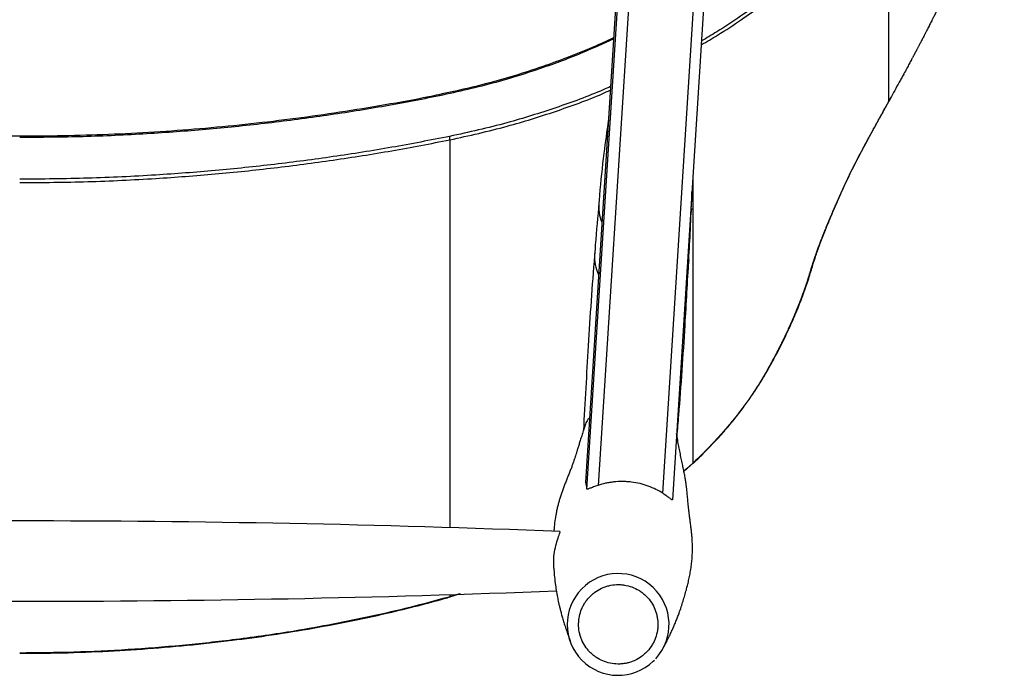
# Paper-space layout '_Bottom' of a CAD drawing. Header units: millimetres. Extents: x -275 to 275, y -308 to 307.
# Tile 3 of 5: x 0 to 263, y -308 to -132. Entities that reach past the tile are written whole.
import ezdxf

# ---------------------------------------------------------------- set-up
doc = ezdxf.new("R2010")
doc.units = ezdxf.units.MM

psp = doc.layouts.new('_Bottom')

# ---------------------------------------------------------------- linework, layer by layer
at = {"color": 7, "linetype": 'Continuous', "lineweight": 25}
for p, q in [((185.47, 228.93), (154.61, -256.7)), ((171.9, -258.83), (202.83, 227.77)), ((205.58, 228.55), (174.49, -260.56)), ((162.15, -83.92), (151.23, -255.84)), ((151.63, -257.71), (162.68, -83.87)), ((232.23, -94.25), (232.23, -154.16)), ((232.23, -154.16), (231.21, -156.03)), ((115, -164.3), (115, -268)), ((180, -173.82), (180, -250.73)), ((178.28, -252.3), (177.57, -252.91)), ((177.59, -253), (178.48, -252.22)), ((180, -250.73), (178.28, -252.3)), ((178.48, -252.22), (180.2, -250.63)), ((115, -286.5), (114.42, -286.66)), ((114.48, -286.73), (114.49, -286.73)), ((114.49, -286.72), (115.07, -286.56)), ((117.55, -285.68), (115, -286.5)), ((115, -285.93), (115, -286.5)), ((115.04, -286.49), (117.86, -285.67)), ((115.06, -286.56), (115.07, -286.56)), ((169.39, -303.75), (169.67, -303.46))]:
    psp.add_line(p, q, dxfattribs=at)
at = {"color": 7, "linetype": 'Continuous', "lineweight": 25, "flags": 128}
for points in [[(112.06, -152.26), (112.06, -152.26), (112.07, -152.26)], [(231.21, -156.03), (231.26, -156), (231.28, -155.96)], [(179.57, -182.7), (179.57, -182.7), (179.31, -184.64)], [(178.91, -196.36), (178.71, -197.92), (178.39, -199.18)]]:
    psp.add_lwpolyline(points, dxfattribs=at)
at = {"color": 7, "linetype": 'Continuous', "lineweight": 25}
for centre, radius, start, end in [((111.87, -152.55), 0.354, 14.407, 55.2887), ((232.18, -154.04), 0.13, 294.4928, 341.339), ((111.55, -164.04), 3.46, 355.7302, 10.8444), ((165.88, -182.03), 11.09, 175.1034, 202.6954), ((165.02, -195.56), 11.34, 175.7447, 205.1018), ((178.25, -251.95), 0.356, 274.1728, 310.5891), ((179.96, -250.35), 0.386, 276.5264, 311.3056), ((0, -3969.19), 3702.97, 87.76446, 92.23556), ((159.99, -293.9), 13.61, 317.5956, 313.6612), ((0, 3415.26), 3702.97, 267.7795, 272.22078), ((114.53, -286.62), 0.118, 201.6912, 245.7231), ((115.13, -286.44), 0.138, 204.83, 239.8939)]:
    psp.add_arc(centre, radius, start, end, dxfattribs=at)
for points, knots in [([(263.23, -87.53), (263.19, -87.65), (263.11, -87.88), (262.96, -88.3), (262.82, -88.69), (262.68, -89.09), (262.54, -89.49), (262.4, -89.88), (262.26, -90.28), (262.12, -90.67), (261.98, -91.07), (261.83, -91.46), (261.69, -91.86), (261.54, -92.25), (261.4, -92.64), (261.29, -92.94), (261.14, -93.33), (261, -93.73), (260.85, -94.12), (260.74, -94.41), (260.63, -94.71), (260.52, -95), (260.41, -95.3), (260.3, -95.59), (260.2, -95.84), (260.13, -96.03), (260.07, -96.18), (260.02, -96.3), (259.99, -96.39), (259.98, -96.43), (259.97, -96.46), (259.94, -96.52), (259.84, -96.78), (259.71, -97.12), (259.56, -97.51), (259.41, -97.9), (259.26, -98.3), (259.06, -98.78), (258.91, -99.18), (258.76, -99.57), (258.6, -99.96), (258.45, -100.35), (258.29, -100.74), (258.13, -101.13), (257.98, -101.52), (257.78, -102), (257.62, -102.39), (257.46, -102.78), (257.35, -103.07), (257.23, -103.36), (257.11, -103.65), (256.99, -103.94), (256.89, -104.19), (256.78, -104.43), (256.68, -104.67), (256.52, -105.06), (256.36, -105.45), (256.16, -105.93), (255.95, -106.41), (255.71, -106.99), (255.46, -107.57), (255.25, -108.05), (255.05, -108.54), (254.9, -108.87), (254.79, -109.14), (254.75, -109.22), (254.73, -109.27), (254.67, -109.4), (254.58, -109.62), (254.47, -109.86), (254.37, -110.1), (254.28, -110.29), (254.18, -110.53), (254.09, -110.72), (253.99, -110.96), (253.88, -111.2), (253.78, -111.44), (253.67, -111.68), (253.56, -111.92), (253.44, -112.21), (253.31, -112.5), (253.18, -112.79), (253.05, -113.08), (252.92, -113.36), (252.75, -113.75), (252.58, -114.13), (252.41, -114.51), (252.28, -114.8), (252.15, -115.09), (252.01, -115.38), (251.88, -115.66), (251.71, -116.05), (251.53, -116.43), (251.36, -116.81), (251.23, -117.1), (251.1, -117.39), (250.96, -117.67), (250.83, -117.96), (250.65, -118.34), (250.48, -118.72), (250.3, -119.11), (250.17, -119.39), (250.03, -119.68), (249.9, -119.96), (249.77, -120.25), (249.63, -120.54), (249.5, -120.82), (249.36, -121.11), (249.23, -121.39), (249.09, -121.68), (248.96, -121.96), (248.82, -122.25), (248.69, -122.53), (248.55, -122.82), (248.42, -123.11), (248.28, -123.39), (248.14, -123.67), (248.01, -123.96), (247.87, -124.24), (247.69, -124.62), (247.5, -125), (247.32, -125.38), (247.18, -125.67), (247, -126.04), (246.81, -126.42), (246.63, -126.8), (246.49, -127.09), (246.31, -127.46), (246.12, -127.84), (245.93, -128.22), (245.75, -128.6), (245.56, -128.97), (245.38, -129.35), (245.24, -129.63), (245.09, -129.91), (244.95, -130.2), (244.84, -130.43), (244.74, -130.62), (244.67, -130.76), (244.6, -130.9), (244.53, -131.04), (244.46, -131.18), (244.37, -131.37), (244.2, -131.7), (244.01, -132.08), (243.78, -132.54), (243.54, -133.01), (243.3, -133.48), (243.06, -133.95), (242.87, -134.32), (242.63, -134.79), (242.44, -135.16), (242.2, -135.63), (242.01, -136), (241.77, -136.47), (241.58, -136.84), (241.34, -137.31), (241.1, -137.77), (240.86, -138.23), (240.69, -138.56), (240.56, -138.79), (240.44, -139.02), (240.3, -139.3), (240.15, -139.58), (240.01, -139.86), (239.86, -140.13), (239.74, -140.37), (239.64, -140.55), (239.57, -140.69), (239.47, -140.87), (239.37, -141.06), (239.27, -141.24), (239.2, -141.38), (239.1, -141.57), (238.98, -141.8), (238.83, -142.07), (238.69, -142.35), (238.54, -142.63), (238.34, -142.99), (238.1, -143.45), (237.8, -144), (237.51, -144.55), (237.26, -145.01), (237.1, -145.31), (237.03, -145.44), (236.99, -145.52), (236.86, -145.76), (236.68, -146.08), (236.48, -146.44), (236.19, -146.99), (235.74, -147.81), (234.55, -149.99), (233.48, -151.89), (232.54, -153.59), (232.37, -153.9), (232.25, -154.12), (232.23, -154.16)], [0, 0, 0, 0, 0.005395, 0.009666, 0.018207, 0.022478, 0.026749, 0.035291, 0.039562, 0.043833, 0.052375, 0.056646, 0.060917, 0.069459, 0.07373, 0.078001, 0.082272, 0.090814, 0.095085, 0.099356, 0.103627, 0.107898, 0.112169, 0.11644, 0.120711, 0.122846, 0.124982, 0.127117, 0.128185, 0.128719, 0.128853, 0.129386, 0.131522, 0.140064, 0.144335, 0.148606, 0.157148, 0.161419, 0.169961, 0.174232, 0.178503, 0.187045, 0.191316, 0.195587, 0.204129, 0.2084, 0.216942, 0.221213, 0.225484, 0.229755, 0.234026, 0.238297, 0.242568, 0.244704, 0.248975, 0.253246, 0.261788, 0.266059, 0.274601, 0.283143, 0.291685, 0.300227, 0.304498, 0.31304, 0.315176, 0.316243, 0.31651, 0.317578, 0.321849, 0.32612, 0.328255, 0.332526, 0.334662, 0.338933, 0.341068, 0.345339, 0.34961, 0.351746, 0.356016, 0.360287, 0.364558, 0.368829, 0.3731, 0.377371, 0.381642, 0.390183, 0.394454, 0.398725, 0.402995, 0.407266, 0.411537, 0.415807, 0.424349, 0.428619, 0.43289, 0.437161, 0.441431, 0.445702, 0.449972, 0.458513, 0.462783, 0.467054, 0.471324, 0.475595, 0.479865, 0.484135, 0.488406, 0.492676, 0.496946, 0.501216, 0.505487, 0.509757, 0.514027, 0.518297, 0.522567, 0.526838, 0.531108, 0.535378, 0.539648, 0.543918, 0.552458, 0.556728, 0.560998, 0.565268, 0.573808, 0.578078, 0.582347, 0.586617, 0.595157, 0.599427, 0.603696, 0.612236, 0.616506, 0.620775, 0.625045, 0.629315, 0.633584, 0.635719, 0.637854, 0.639988, 0.642123, 0.644258, 0.646393, 0.650662, 0.659201, 0.663471, 0.672009, 0.680548, 0.684817, 0.693356, 0.697625, 0.706164, 0.710433, 0.718971, 0.72324, 0.731778, 0.736047, 0.744585, 0.753123, 0.757392, 0.759526, 0.763795, 0.768064, 0.772333, 0.776601, 0.78087, 0.785139, 0.787273, 0.789407, 0.791542, 0.79581, 0.797945, 0.800079, 0.802213, 0.806482, 0.81075, 0.815019, 0.819287, 0.823556, 0.832093, 0.840629, 0.849166, 0.857703, 0.861971, 0.863038, 0.863572, 0.865706, 0.874242, 0.87851, 0.882778, 0.89985, 0.916922, 0.985208, 0.989475, 0.998007, 1, 1, 1, 1]), ([(182.22, -138.89), (183.68, -138.03), (187.36, -135.88), (194.73, -131), (204.11, -124.01), (214.37, -114.9), (223.89, -105.02), (229.45, -97.84), (232.23, -94.25)], [0, 0, 0, 0, 0.073572, 0.184742, 0.385726, 0.586712, 0.793356, 1, 1, 1, 1]), ([(231.86, -93.45), (229.17, -96.94), (223.79, -103.91), (214.43, -113.71), (204.14, -122.92), (194.6, -130.05), (187.24, -134.95), (183.66, -137.04), (182.29, -137.85)], [0, 0, 0, 0, 0.201904, 0.403813, 0.611422, 0.81903, 0.930447, 1, 1, 1, 1]), ([(158.78, -137.03), (157.76, -137.5), (154.44, -139.07), (148.67, -141.45), (141.46, -144.18), (134.12, -146.63), (126.67, -148.8), (119.32, -150.68), (114.42, -151.72), (112.06, -152.22)], [0, 0, 0, 0, 0.069232, 0.226404, 0.383165, 0.540289, 0.697902, 0.854768, 1, 1, 1, 1]), ([(112.21, -152.46), (117.29, -151.33), (126.47, -149.29), (139.33, -145.23), (149.83, -141.36), (156.16, -138.45), (158.77, -137.25)], [0, 0, 0, 0, 0.315342, 0.569099, 0.822858, 1, 1, 1, 1]), ([(157.95, -150.04), (157.31, -150.33), (152.58, -152.48), (143.35, -155.78), (129.7, -160.12), (120.08, -162.25), (114.95, -163.39)], [0, 0, 0, 0, 0.0471825, 0.3499359, 0.6526887, 1, 1, 1, 1]), ([(0, -163.34), (-2.74, -163.33), (-9.27, -163.31), (-19.7, -163.05), (-31.38, -162.55), (-43.34, -161.79), (-55.45, -160.74), (-67.57, -159.42), (-79.62, -157.85), (-91.55, -156.03), (-102.36, -154.19), (-109.15, -152.82), (-112.05, -152.24)], [0, 0, 0, 0, 0.072715, 0.173175, 0.276645, 0.382827, 0.491108, 0.599394, 0.706987, 0.814765, 0.920898, 1, 1, 1, 1]), ([(112.05, -152.24), (111.15, -152.43), (106.39, -153.44), (97.57, -155.01), (85.73, -156.96), (73.75, -158.65), (61.77, -160.08), (49.67, -161.27), (37.5, -162.19), (25.3, -162.85), (13.2, -163.22), (4.78, -163.38), (0.42, -163.35), (0, -163.35)], [0, 0, 0, 0, 0.024747, 0.130176, 0.239351, 0.34484, 0.452577, 0.560224, 0.667813, 0.776849, 0.884199, 0.988984, 1, 1, 1, 1]), ([(0, -163.61), (5.67, -163.56), (17.02, -163.47), (33.62, -162.7), (49.78, -161.52), (65.52, -159.92), (81.19, -157.88), (96.79, -155.44), (107.08, -153.45), (112.21, -152.46)], [0, 0, 0, 0, 0.150123, 0.300443, 0.440116, 0.579788, 0.720098, 0.860408, 1, 1, 1, 1]), ([(115, -164.3), (120.15, -163.16), (129.7, -161.04), (143.24, -156.75), (152.42, -153.49), (157.18, -151.34), (157.89, -151.01)], [0, 0, 0, 0, 0.3490958, 0.6481174, 0.9471385, 1, 1, 1, 1]), ([(231.28, -155.96), (231.36, -155.81), (231.7, -155.2), (232.05, -154.57), (232.31, -154.09)], [0, 0, 0, 0, 0.240007, 1, 1, 1, 1]), ([(230.28, -157.73), (230.26, -157.76), (230.17, -157.92), (230.05, -158.14), (229.88, -158.45), (229.71, -158.76), (229.51, -159.13), (229.3, -159.5), (229.1, -159.87), (228.9, -160.24), (228.7, -160.6), (228.5, -160.97), (228.3, -161.33), (228.13, -161.63), (227.96, -161.93), (227.8, -162.23), (227.6, -162.59), (227.44, -162.89), (227.28, -163.19), (227.12, -163.48), (226.96, -163.77), (226.79, -164.09), (226.68, -164.29), (226.61, -164.43)], [0, 0, 0, 0, 0.013563, 0.067812, 0.094935, 0.149178, 0.203418, 0.257655, 0.311889, 0.366119, 0.420345, 0.474568, 0.528787, 0.583001, 0.610107, 0.664315, 0.718518, 0.772716, 0.799813, 0.854004, 0.908191, 0.935282, 1, 1, 1, 1]), ([(226.72, -164.29), (226.93, -163.92), (227.63, -162.62), (228.83, -160.42), (229.86, -158.54), (230.35, -157.65)], [0, 0, 0, 0, 0.176644, 0.608014, 1, 1, 1, 1]), ([(231.21, -156.03), (230.9, -156.6), (230.59, -157.17), (230.28, -157.73), (230.28, -157.73)], [0, 0, 0, 0, 0.99997, 1, 1, 1, 1]), ([(230.35, -157.65), (230.48, -157.42), (230.79, -156.86), (231.11, -156.29), (231.29, -155.96)], [0, 0, 0, 0, 0.42307, 1, 1, 1, 1]), ([(157.37, -159.12), (156.97, -162.03), (156.05, -168.65), (155.24, -175.99), (154.9, -180.41), (154.85, -181.09)], [0, 0, 0, 0, 0.39937, 0.907998, 1, 1, 1, 1]), ([(114.95, -163.39), (109.79, -164.39), (99.48, -166.39), (83.86, -168.86), (68.14, -170.93), (52.31, -172.57), (35.67, -173.84), (18.22, -174.68), (6.08, -174.79), (0, -174.85)], [0, 0, 0, 0, 0.136933, 0.273911, 0.41089, 0.548469, 0.686048, 0.842911, 1, 1, 1, 1]), ([(0, -175.75), (6.07, -175.7), (18.22, -175.59), (35.65, -174.74), (52.27, -173.48), (68.08, -171.85), (83.83, -169.77), (99.5, -167.3), (109.84, -165.3), (115, -164.3)], [0, 0, 0, 0, 0.156869, 0.313962, 0.450944, 0.587927, 0.725509, 0.86309, 1, 1, 1, 1]), ([(226.61, -164.43), (226.59, -164.46), (226.55, -164.53), (226.5, -164.63), (226.44, -164.73), (226.39, -164.83), (226.33, -164.94), (226.28, -165.04), (226.21, -165.17), (226.12, -165.34), (226.01, -165.54), (225.9, -165.74), (225.79, -165.94), (225.65, -166.21), (225.51, -166.48), (225.36, -166.74), (225.27, -166.91), (225.2, -167.04), (225.16, -167.12), (225.12, -167.2), (225.08, -167.27), (225.05, -167.33), (225.01, -167.4), (224.98, -167.47), (224.93, -167.55), (224.9, -167.61), (224.86, -167.68), (224.83, -167.74), (224.8, -167.81), (224.75, -167.89), (224.72, -167.95), (224.68, -168.02), (224.65, -168.08), (224.61, -168.17), (224.55, -168.26), (224.5, -168.36), (224.45, -168.46), (224.41, -168.54), (224.37, -168.62), (224.33, -168.7), (224.28, -168.79), (224.23, -168.89), (224.17, -168.98), (224.13, -169.06), (224.09, -169.14), (224.05, -169.22), (224, -169.32), (223.95, -169.41), (223.9, -169.51), (223.84, -169.64), (223.75, -169.79), (223.66, -169.98), (223.56, -170.17), (223.46, -170.36), (223.37, -170.54), (223.27, -170.73), (223.18, -170.91), (223.1, -171.07), (223.02, -171.22), (222.94, -171.37), (222.85, -171.56), (222.77, -171.71), (222.72, -171.81), (222.69, -171.87), (222.67, -171.91), (222.65, -171.94), (222.63, -171.99), (222.61, -172.03), (222.59, -172.08), (222.56, -172.12), (222.54, -172.17), (222.52, -172.21), (222.47, -172.31), (222.41, -172.44), (222.32, -172.62), (222.23, -172.8), (222.16, -172.94), (222.08, -173.09), (222.01, -173.24), (221.93, -173.41), (221.84, -173.59), (221.76, -173.76), (221.67, -173.94), (221.6, -174.08), (221.53, -174.22), (221.47, -174.37), (221.38, -174.54), (221.3, -174.71), (221.24, -174.85), (221.19, -174.95), (221.15, -175.02), (221.12, -175.09), (221.09, -175.15), (221.06, -175.22), (221.03, -175.28), (220.98, -175.39), (220.93, -175.5), (220.86, -175.64), (220.81, -175.75), (220.75, -175.89), (220.69, -176), (220.63, -176.14), (220.57, -176.28), (220.49, -176.44), (220.42, -176.61), (220.34, -176.77), (220.27, -176.93), (220.2, -177.07), (220.14, -177.2), (220.08, -177.34), (220.01, -177.5), (219.93, -177.66), (219.86, -177.83), (219.8, -177.96), (219.76, -178.05), (219.71, -178.15), (219.59, -178.43), (219.28, -179.12), (218.9, -179.97), (218.57, -180.7), (218.42, -181.04), (218.36, -181.18), (218.34, -181.22), (218.33, -181.25), (218.32, -181.27), (218.29, -181.34), (218.17, -181.61), (217.87, -182.28), (217.52, -183.09), (217.17, -183.9), (216.91, -184.5), (216.7, -185), (216.56, -185.34), (216.47, -185.54), (216.41, -185.69), (216.29, -185.98), (216.1, -186.42), (215.86, -187), (215.54, -187.78), (215.27, -188.44), (215.06, -188.96), (214.99, -189.15), (214.93, -189.29), (214.82, -189.57), (214.69, -189.9), (214.51, -190.36), (214.33, -190.83), (214.12, -191.37), (213.91, -191.92), (213.74, -192.37), (213.57, -192.82), (213.41, -193.26), (213.22, -193.79), (213.03, -194.32), (212.84, -194.84), (212.66, -195.36), (212.48, -195.87), (212.34, -196.3), (212.23, -196.64), (212.16, -196.84), (212.12, -196.97), (212.09, -197.04), (212.06, -197.15), (211.97, -197.42), (211.84, -197.83), (211.69, -198.32), (211.57, -198.73), (211.47, -199.05), (211.37, -199.37), (211.27, -199.69), (211.18, -200.02), (211.08, -200.34), (210.99, -200.62), (210.9, -200.91), (210.86, -201.04), (210.83, -201.13), (210.82, -201.17), (210.79, -201.28), (210.73, -201.46), (210.63, -201.79), (210.49, -202.2), (210.36, -202.61), (210.22, -203.03), (210.11, -203.36), (209.97, -203.78), (209.85, -204.11), (209.73, -204.45), (209.66, -204.66), (209.58, -204.88), (209.51, -205.09), (209.41, -205.34), (209.34, -205.56), (209.26, -205.77), (209.18, -205.99), (209.08, -206.25), (208.99, -206.5), (208.91, -206.72), (208.83, -206.94), (208.74, -207.15), (208.64, -207.42), (208.54, -207.68), (208.44, -207.94), (208.3, -208.29), (208.13, -208.73), (207.92, -209.26), (207.7, -209.79), (207.52, -210.24), (207.33, -210.69), (207.15, -211.13), (206.95, -211.59), (206.8, -211.95), (206.68, -212.22), (206.56, -212.49), (206.4, -212.86), (206.2, -213.31), (205.87, -214.05), (205.54, -214.79), (205.19, -215.53), (204.93, -216.09), (204.67, -216.65), (204.4, -217.21), (204.17, -217.68), (203.94, -218.15), (203.7, -218.63), (203.42, -219.2), (203.18, -219.67), (202.98, -220.06), (202.79, -220.44), (202.54, -220.92), (202.24, -221.5), (201.93, -222.08), (201.62, -222.66), (201.3, -223.24), (201.04, -223.73), (200.87, -224.03), (200.81, -224.14), (200.8, -224.17), (200.76, -224.23), (200.62, -224.49), (200.38, -224.93), (200.05, -225.52), (199.71, -226.1), (199.38, -226.69), (199.03, -227.29), (198.68, -227.88), (198.38, -228.38), (198.08, -228.88), (197.65, -229.59), (197.14, -230.4), (196.49, -231.41), (196.08, -232.02), (195.81, -232.43)], [0, 0, 0, 0, 0.001079, 0.002154, 0.003229, 0.004304, 0.005379, 0.006455, 0.00753, 0.00968, 0.01183, 0.01398, 0.01613, 0.01828, 0.022579, 0.024729, 0.026878, 0.027953, 0.029028, 0.029565, 0.03064, 0.031177, 0.031715, 0.032789, 0.033327, 0.034401, 0.034938, 0.035476, 0.03655, 0.037087, 0.038162, 0.038699, 0.039236, 0.040311, 0.041385, 0.04246, 0.043534, 0.044609, 0.045146, 0.04622, 0.047294, 0.048369, 0.049443, 0.050517, 0.051054, 0.052128, 0.053203, 0.054277, 0.055351, 0.056425, 0.058573, 0.060721, 0.062869, 0.065017, 0.067165, 0.069312, 0.07146, 0.073607, 0.074681, 0.076829, 0.078976, 0.081123, 0.082197, 0.082733, 0.083002, 0.083539, 0.084075, 0.084612, 0.085149, 0.085686, 0.086222, 0.086759, 0.087296, 0.089443, 0.09159, 0.093736, 0.095883, 0.096956, 0.099103, 0.101249, 0.103395, 0.105541, 0.107687, 0.109834, 0.110907, 0.113052, 0.115198, 0.117344, 0.11949, 0.120563, 0.121099, 0.122172, 0.123245, 0.123513, 0.124586, 0.125658, 0.127804, 0.128877, 0.131022, 0.132095, 0.13424, 0.135313, 0.137458, 0.139603, 0.141748, 0.143893, 0.146038, 0.148183, 0.149256, 0.151401, 0.153546, 0.15569, 0.157835, 0.15998, 0.161053, 0.161589, 0.163734, 0.172313, 0.18947, 0.198048, 0.202337, 0.203409, 0.203945, 0.204213, 0.204347, 0.204883, 0.207027, 0.215605, 0.232758, 0.241334, 0.24991, 0.258486, 0.262773, 0.264917, 0.267061, 0.269205, 0.27778, 0.286354, 0.294928, 0.312076, 0.316363, 0.318506, 0.32065, 0.322793, 0.331366, 0.335652, 0.344225, 0.352797, 0.361369, 0.369941, 0.374227, 0.382798, 0.391369, 0.39994, 0.408511, 0.417081, 0.425652, 0.434222, 0.438506, 0.442791, 0.444934, 0.445201, 0.446273, 0.450557, 0.459127, 0.467696, 0.476265, 0.480549, 0.484833, 0.493402, 0.497687, 0.501971, 0.51054, 0.512682, 0.516967, 0.517502, 0.51777, 0.518841, 0.523126, 0.52741, 0.535979, 0.544549, 0.548834, 0.557403, 0.561688, 0.570258, 0.574543, 0.578828, 0.580971, 0.585256, 0.589541, 0.593826, 0.595969, 0.600254, 0.60454, 0.608825, 0.61311, 0.615253, 0.619539, 0.623824, 0.62811, 0.632395, 0.636681, 0.645252, 0.653824, 0.662396, 0.670968, 0.675254, 0.683826, 0.692399, 0.696685, 0.700972, 0.705258, 0.709545, 0.718118, 0.726691, 0.743839, 0.752413, 0.760987, 0.769562, 0.778137, 0.786712, 0.790999, 0.799575, 0.80815, 0.816726, 0.821014, 0.825302, 0.833879, 0.842455, 0.851032, 0.859609, 0.868187, 0.876764, 0.881053, 0.881589, 0.881723, 0.882259, 0.884404, 0.892982, 0.90156, 0.910139, 0.918718, 0.927297, 0.935877, 0.944457, 0.948747, 0.957328, 0.974493, 0.983076, 1, 1, 1, 1]), ([(196.09, -232.17), (196.73, -231.2), (198.1, -229.12), (199.94, -225.99), (201.92, -222.4), (203.98, -218.42), (205.99, -214.18), (207.82, -209.96), (209.43, -205.85), (210.82, -201.88), (211.84, -198.4), (212.86, -195.19), (214.04, -191.91), (215.4, -188.37), (216.98, -184.56), (218.71, -180.56), (220.3, -177.01), (221.71, -173.98), (222.93, -171.5), (224.3, -168.83), (225.58, -166.43), (226.42, -164.85), (226.73, -164.29)], [0, 0, 0, 0, 0.0400232, 0.0862882, 0.1349477, 0.197393, 0.2627682, 0.3284633, 0.3946436, 0.4621838, 0.527972, 0.5792984, 0.6329906, 0.6891349, 0.745575, 0.8026694, 0.8589375, 0.8899237, 0.9202712, 0.9500234, 0.9823138, 1, 1, 1, 1]), ([(226.61, -164.43), (226.66, -164.39), (226.71, -164.35), (226.72, -164.29), (226.72, -164.29)], [0, 0, 0, 0, 0.931824, 1, 1, 1, 1]), ([(226.61, -164.43), (226.66, -164.39), (226.71, -164.35), (226.72, -164.3), (226.72, -164.3)], [0, 0, 0, 0, 0.995993, 1, 1, 1, 1]), ([(179.54, -182.7), (179.6, -181.7), (179.69, -180.19), (179.71, -178.69), (179.72, -178.18)], [0, 0, 0, 0, 0.66251, 1, 1, 1, 1]), ([(154.87, -181.09), (154.52, -184.84), (154.1, -189.38), (153.78, -193.92), (153.73, -194.72)], [0, 0, 0, 0, 0.825916, 1, 1, 1, 1]), ([(178.87, -196.36), (179.03, -193.66), (179.3, -189.11), (179.47, -184.56), (179.54, -182.7)], [0, 0, 0, 0, 0.592087, 1, 1, 1, 1]), ([(153.72, -194.72), (153.7, -194.92), (153.02, -203.14), (151.97, -218.92), (151.12, -234.5), (150.71, -242.05)], [0, 0, 0, 0, 0.012829, 0.521815, 1, 1, 1, 1]), ([(175.74, -243.61), (175.89, -241.73), (176.73, -231.83), (177.8, -216.07), (178.56, -202.2), (178.88, -196.36)], [0, 0, 0, 0, 0.119725, 0.629441, 1, 1, 1, 1]), ([(195.81, -232.43), (195.8, -232.44), (195.79, -232.46), (195.76, -232.5), (195.73, -232.54), (195.69, -232.6), (195.64, -232.68), (195.58, -232.77), (195.52, -232.86), (195.47, -232.93), (195.42, -233), (195.36, -233.08), (195.3, -233.17), (195.24, -233.26), (195.18, -233.35), (195.13, -233.42), (195.08, -233.5), (195.02, -233.57), (194.96, -233.66), (194.9, -233.75), (194.85, -233.83), (194.77, -233.93), (194.68, -234.07), (194.55, -234.25), (194.42, -234.43), (194.29, -234.61), (194.16, -234.79), (194.03, -234.97), (193.89, -235.15), (193.76, -235.34), (193.63, -235.52), (193.49, -235.7), (193.36, -235.88), (193.22, -236.07), (193.08, -236.25), (192.94, -236.43), (192.81, -236.62), (192.69, -236.77), (192.61, -236.87), (192.58, -236.91), (192.56, -236.94), (192.52, -236.99), (192.44, -237.09), (192.32, -237.25), (192.18, -237.43), (192.04, -237.62), (191.89, -237.8), (191.75, -237.98), (191.6, -238.17), (191.46, -238.35), (191.34, -238.51), (191.21, -238.66), (191.09, -238.82), (190.94, -239), (190.79, -239.19), (190.64, -239.37), (190.49, -239.56), (190.34, -239.74), (190.21, -239.9), (190.13, -240), (190.06, -240.08), (190.01, -240.14), (189.96, -240.2), (189.92, -240.25), (189.88, -240.3), (189.84, -240.34), (189.79, -240.41), (189.74, -240.47), (189.69, -240.53), (189.65, -240.58), (189.61, -240.62), (189.56, -240.68), (189.51, -240.75), (189.46, -240.81), (189.42, -240.85), (189.38, -240.9), (189.34, -240.95), (189.29, -241.01), (189.23, -241.07), (189.18, -241.13), (189.14, -241.18), (189.1, -241.23), (189.06, -241.27), (189.01, -241.33), (188.96, -241.4), (188.91, -241.46), (188.87, -241.51), (188.83, -241.55), (188.79, -241.6), (188.73, -241.66), (188.68, -241.72), (188.61, -241.8), (188.56, -241.86), (188.49, -241.94), (188.44, -242), (188.37, -242.08), (188.31, -242.16), (188.24, -242.23), (188.17, -242.31), (188.12, -242.37), (188.05, -242.45), (187.99, -242.51), (187.93, -242.59), (187.87, -242.65), (187.8, -242.73), (187.73, -242.81), (187.67, -242.89), (187.6, -242.96), (187.55, -243.02), (187.51, -243.06), (187.49, -243.09), (187.44, -243.14), (187.37, -243.22), (187.29, -243.31), (187.21, -243.4), (187.12, -243.5), (187.04, -243.59), (186.97, -243.67), (186.9, -243.75), (186.84, -243.81), (186.77, -243.89), (186.7, -243.96), (186.63, -244.04), (186.57, -244.1), (186.52, -244.16), (186.46, -244.23), (186.39, -244.3), (186.33, -244.37), (186.27, -244.43), (186.22, -244.49), (186.16, -244.55), (186.09, -244.63), (186.03, -244.69), (185.97, -244.76), (185.92, -244.82), (185.86, -244.88), (185.79, -244.96), (185.73, -245.02), (185.67, -245.08), (185.61, -245.14), (185.55, -245.21), (185.48, -245.28), (185.42, -245.35), (185.36, -245.41), (185.3, -245.47), (185.25, -245.53), (185.17, -245.61), (185.11, -245.67), (185.05, -245.74), (184.99, -245.8), (184.94, -245.86), (184.86, -245.94), (184.8, -246), (184.74, -246.06), (184.7, -246.11), (184.65, -246.15), (184.61, -246.2), (184.56, -246.25), (184.52, -246.29), (184.46, -246.36), (184.38, -246.43), (184.31, -246.51), (184.23, -246.59), (184.16, -246.67), (184.07, -246.76), (183.98, -246.85), (183.9, -246.93), (183.83, -247.01), (183.75, -247.09), (183.66, -247.18), (183.58, -247.26), (183.5, -247.33), (183.43, -247.41), (183.34, -247.5), (183.24, -247.6), (183.15, -247.69), (183.06, -247.78), (182.93, -247.91), (182.81, -248.03), (182.69, -248.15), (182.56, -248.28), (182.44, -248.4), (182.28, -248.56), (182.17, -248.66), (182.07, -248.76), (182.01, -248.82), (181.95, -248.88), (181.88, -248.94), (181.82, -249), (181.76, -249.06), (181.69, -249.13), (181.65, -249.17), (181.6, -249.22), (181.57, -249.25), (181.56, -249.26)], [0, 0, 0, 0, 0.0015728, 0.0043092, 0.0070457, 0.0097821, 0.0152551, 0.0207281, 0.0262013, 0.0316745, 0.0344111, 0.0398844, 0.0453578, 0.0508313, 0.0563049, 0.0617785, 0.0645154, 0.0699891, 0.075463, 0.0809369, 0.0864109, 0.089148, 0.1000963, 0.111045, 0.1219941, 0.1329434, 0.1438931, 0.1548431, 0.1657934, 0.1767441, 0.187695, 0.1986463, 0.2095979, 0.2205498, 0.231502, 0.2424545, 0.2534073, 0.2643605, 0.2698371, 0.2712063, 0.2718909, 0.2746292, 0.280106, 0.2910598, 0.3020139, 0.3129683, 0.3239229, 0.3348779, 0.3458331, 0.3567886, 0.3677443, 0.3732223, 0.3841785, 0.395135, 0.4060918, 0.4170489, 0.4280062, 0.4389639, 0.4499218, 0.4554009, 0.4581404, 0.4636196, 0.4663592, 0.4690989, 0.4718385, 0.4745782, 0.4773179, 0.4827974, 0.4855371, 0.4882769, 0.4910167, 0.4937565, 0.4992361, 0.501976, 0.5047159, 0.5074558, 0.5101957, 0.5129357, 0.5184156, 0.5211556, 0.5238956, 0.5266357, 0.5293757, 0.5321158, 0.537596, 0.5403362, 0.5430763, 0.5458165, 0.5485567, 0.5512969, 0.5567774, 0.5595177, 0.5649983, 0.5677387, 0.5732194, 0.5759598, 0.5814407, 0.5869216, 0.5896621, 0.5951432, 0.5978838, 0.603365, 0.6061056, 0.611587, 0.6143277, 0.6198092, 0.6252907, 0.6280315, 0.6335132, 0.6348836, 0.6355688, 0.6383097, 0.6437915, 0.6492735, 0.6547555, 0.6602376, 0.6657197, 0.671202, 0.6739431, 0.6794255, 0.6821667, 0.6876493, 0.6931319, 0.6958732, 0.6986145, 0.7040973, 0.7068387, 0.7123216, 0.7150631, 0.7178046, 0.7232877, 0.7260293, 0.7315125, 0.7342541, 0.7369958, 0.7424791, 0.7452209, 0.7507044, 0.7534462, 0.756188, 0.7616716, 0.7644135, 0.7698973, 0.7726393, 0.7753812, 0.7808652, 0.7836072, 0.7890913, 0.7918334, 0.7945755, 0.8000598, 0.802802, 0.8082864, 0.8110286, 0.8137708, 0.8165131, 0.8192554, 0.8219977, 0.82474, 0.8274824, 0.8329672, 0.838452, 0.8411945, 0.8466794, 0.8521645, 0.8576496, 0.8631349, 0.8658775, 0.8713628, 0.8768483, 0.8823338, 0.8850765, 0.8905622, 0.8960479, 0.9015336, 0.9070195, 0.9125054, 0.9179915, 0.9289638, 0.93445, 0.9399364, 0.9509093, 0.9563959, 0.9673693, 0.9701127, 0.9728561, 0.978343, 0.9810865, 0.98383, 0.989317, 0.9920606, 0.9948041, 0.9975477, 1, 1, 1, 1]), ([(181.77, -249.15), (182.15, -248.78), (183.54, -247.44), (185.88, -245), (188.67, -241.9), (191.31, -238.72), (193.67, -235.65), (195.24, -233.46), (195.98, -232.35), (196.1, -232.17)], [0, 0, 0, 0, 0.064718, 0.238893, 0.424804, 0.607324, 0.796487, 0.96732, 1, 1, 1, 1]), ([(195.81, -232.43), (195.88, -232.39), (196, -232.32), (196.07, -232.21), (196.1, -232.16)], [0, 0, 0, 0, 0.6145035, 1, 1, 1, 1]), ([(195.81, -232.43), (195.88, -232.39), (196, -232.32), (196.07, -232.21), (196.09, -232.17)], [0, 0, 0, 0, 0.621542, 1, 1, 1, 1]), ([(152.32, -238.69), (152.18, -238.84), (151.71, -239.35), (151.33, -240.05), (151.13, -240.73), (151.07, -240.94)], [0, 0, 0, 0, 0.214417, 0.755754, 1, 1, 1, 1]), ([(151.05, -240.93), (151, -241.1), (150.81, -241.73), (150.47, -242.79), (150.07, -244.06), (149.7, -245.22), (149.38, -246.27), (149.09, -247.2), (148.83, -248.03), (148.6, -248.76), (148.36, -249.49), (148.12, -250.23), (147.82, -251.09), (147.49, -252.01), (147.1, -253.02), (146.69, -254.04), (146.27, -255.07), (145.87, -256.06), (145.47, -257.08), (145.09, -258.11), (144.73, -259.14), (144.41, -260.14), (144.12, -261.16), (143.84, -262.21), (143.6, -263.28), (143.37, -264.44), (143.12, -265.94), (142.91, -267.53), (142.84, -268.6), (142.81, -269.01)], [0, 0, 0, 0, 0.0211315, 0.0794915, 0.1339489, 0.1845036, 0.2311555, 0.2731757, 0.3114316, 0.3459235, 0.3766514, 0.4156623, 0.4553168, 0.4963275, 0.5386956, 0.582422, 0.6198982, 0.6581453, 0.694636, 0.7285344, 0.759842, 0.7885609, 0.8132702, 0.8370756, 0.8625734, 0.8898226, 0.9188238, 0.9692588, 1, 1, 1, 1]), ([(172.02, -300.27), (172.2, -299.93), (172.61, -299.17), (173.22, -297.97), (173.85, -296.69), (174.43, -295.44), (174.96, -294.24), (175.44, -293.08), (175.89, -291.97), (176.36, -290.68), (176.86, -289.25), (177.36, -287.67), (177.81, -286.15), (178.18, -284.81), (178.54, -283.47), (178.85, -282.17), (179.15, -280.73), (179.43, -279.16), (179.64, -277.59), (179.79, -276.01), (179.86, -274.47), (179.86, -272.97), (179.81, -271.54), (179.72, -270.26), (179.6, -269.03), (179.47, -267.85), (179.32, -266.72), (179.17, -265.64), (179.03, -264.65), (178.92, -263.68), (178.83, -262.78), (178.75, -261.93), (178.67, -261.12), (178.6, -260.33), (178.53, -259.56), (178.45, -258.81), (178.37, -258.03), (178.27, -257.16), (178.15, -256.19), (177.98, -255.13), (177.78, -253.97), (177.53, -252.7), (177.25, -251.34), (176.94, -249.88), (176.61, -248.33), (176.29, -246.71), (175.98, -245.02), (175.75, -243.73), (175.63, -243), (175.61, -242.86)], [0, 0, 0, 0, 0.021512, 0.048531, 0.074031, 0.098012, 0.120473, 0.141415, 0.160838, 0.179124, 0.206867, 0.233416, 0.258771, 0.283494, 0.30068, 0.318516, 0.337003, 0.356133, 0.37479, 0.392207, 0.411141, 0.428353, 0.444438, 0.461491, 0.479027, 0.497637, 0.517323, 0.538085, 0.559375, 0.579633, 0.597703, 0.614772, 0.63084, 0.645908, 0.660381, 0.673859, 0.68933, 0.706796, 0.726256, 0.747711, 0.771161, 0.796606, 0.824046, 0.853482, 0.884911, 0.918335, 0.953753, 0.991164, 1, 1, 1, 1]), ([(181.56, -249.26), (181.56, -249.26), (181.04, -249.75), (180.52, -250.24), (180, -250.73)], [0, 0, 0, 0, 0.0000084, 1, 1, 1, 1]), ([(180.21, -250.64), (180.56, -250.32), (181.1, -249.83), (181.61, -249.32), (181.79, -249.15)], [0, 0, 0, 0, 0.656124, 1, 1, 1, 1]), ([(181.56, -249.26), (181.62, -249.25), (181.7, -249.22), (181.75, -249.16), (181.77, -249.15)], [0, 0, 0, 0, 0.699474, 1, 1, 1, 1]), ([(154.61, -256.7), (154.16, -256.85), (153.75, -257), (153.21, -257.2), (153.04, -257.27), (152.72, -257.39), (152.58, -257.45), (152.32, -257.55), (152.2, -257.6), (152, -257.67), (151.91, -257.7), (151.71, -257.75), (151.63, -257.75), (151.63, -257.71)], [0, 0, 0, 0, 0.25, 0.25, 0.375, 0.375, 0.5, 0.5, 0.625, 0.625, 0.75, 0.75, 1, 1, 1, 1]), ([(171.9, -258.83), (171.33, -258.46), (170.72, -258.11), (169.43, -257.47), (168.76, -257.18), (167.7, -256.79), (167.34, -256.67), (166.6, -256.44), (166.22, -256.34), (165.08, -256.07), (164.31, -255.93), (163.13, -255.78), (162.74, -255.75), (161.95, -255.7), (161.55, -255.68), (160.37, -255.68), (159.6, -255.72), (158.46, -255.84), (158.09, -255.89), (157.35, -256.01), (156.98, -256.08), (155.92, -256.31), (155.25, -256.49), (154.61, -256.7)], [0, 0, 0, 0, 0.125, 0.125, 0.25, 0.25, 0.3125, 0.3125, 0.375, 0.375, 0.5, 0.5, 0.5625, 0.5625, 0.625, 0.625, 0.75, 0.75, 0.8125, 0.8125, 0.875, 0.875, 1, 1, 1, 1]), ([(174.49, -260.56), (174.49, -260.61), (174.44, -260.61), (174.27, -260.51), (174.2, -260.46), (174.03, -260.34), (173.93, -260.26), (173.7, -260.09), (173.58, -260), (173.3, -259.79), (173.15, -259.68), (172.83, -259.45), (172.66, -259.33), (172.29, -259.08), (172.1, -258.96), (171.9, -258.83)], [0, 0, 0, 0, 0.25, 0.25, 0.375, 0.375, 0.5, 0.5, 0.625, 0.625, 0.75, 0.75, 0.875, 0.875, 1, 1, 1, 1]), ([(142.79, -278.81), (142.77, -277.97), (142.72, -276.32), (143.08, -273.84), (143.64, -271.63), (144.23, -269.93), (144.58, -269.01), (144.5, -269.05), (144.47, -269.07)], [0, 0, 0, 0, 0.172386, 0.343043, 0.520329, 0.710849, 0.902478, 1, 1, 1, 1]), ([(142.79, -278.81), (142.84, -279.43), (142.93, -280.81), (143.22, -283.42), (143.57, -285.63), (143.91, -287.33), (144.08, -288.13), (144.28, -289.02), (144.52, -289.99), (144.8, -291.05), (145.12, -292.2), (145.49, -293.42), (145.9, -294.72), (146.36, -296.08), (146.82, -297.39), (147.13, -298.23), (147.27, -298.6)], [0, 0, 0, 0, 0.083808, 0.185372, 0.351823, 0.385585, 0.424434, 0.468493, 0.51776, 0.573402, 0.634468, 0.700957, 0.77287, 0.850207, 0.932967, 1, 1, 1, 1]), ([(167.83, -301.05), (168.3, -300.54), (168.72, -299.98), (169.26, -299.09), (169.43, -298.78), (169.73, -298.15), (169.86, -297.83), (170.22, -296.85), (170.39, -296.18), (170.55, -295.14), (170.58, -294.79), (170.62, -294.1), (170.62, -293.41), (170.56, -292.72), (170.46, -292.03), (170.4, -291.68), (170.15, -290.67), (169.93, -290.01), (169.35, -288.76), (168.99, -288.15), (168.17, -287.03), (167.71, -286.51), (166.94, -285.8), (166.67, -285.58), (166.12, -285.16), (165.83, -284.96), (164.95, -284.42), (164.32, -284.12), (163.01, -283.64), (162.33, -283.46), (161.31, -283.31), (160.96, -283.27), (160.27, -283.23), (159.92, -283.23), (158.87, -283.27), (158.19, -283.37), (157.18, -283.62), (156.84, -283.72), (156.18, -283.95), (155.86, -284.08), (154.92, -284.51), (154.32, -284.87), (153.48, -285.49), (153.21, -285.71), (152.69, -286.18), (152.44, -286.42), (151.97, -286.94), (151.74, -287.21), (151.33, -287.77), (151.13, -288.05), (150.78, -288.64), (150.61, -288.95), (150.31, -289.57), (150.18, -289.9), (149.82, -290.88), (149.65, -291.56), (149.49, -292.58), (149.46, -292.93), (149.42, -293.63), (149.42, -293.98), (149.46, -295.02), (149.56, -295.7), (149.8, -296.72), (149.9, -297.05), (150.13, -297.71), (150.26, -298.03), (150.69, -298.98), (151.04, -299.57), (151.66, -300.42), (151.88, -300.69), (152.34, -301.21), (152.58, -301.46), (153.09, -301.93), (153.36, -302.15), (153.91, -302.57), (154.2, -302.77), (155.09, -303.32), (155.72, -303.62), (157.02, -304.09), (157.7, -304.27), (159.07, -304.48), (159.76, -304.52), (160.81, -304.47), (161.16, -304.44), (161.85, -304.34), (162.19, -304.28), (162.86, -304.12), (163.19, -304.02), (163.85, -303.79), (164.17, -303.66), (165.12, -303.21), (165.72, -302.86), (166.55, -302.25), (166.82, -302.03), (167.34, -301.56), (167.59, -301.31), (167.83, -301.05)], [0, 0, 0, 0, 0.03125, 0.03125, 0.046875, 0.046875, 0.0625, 0.0625, 0.09375, 0.09375, 0.109375, 0.109375, 0.125, 0.140625, 0.140625, 0.15625, 0.15625, 0.1875, 0.1875, 0.21875, 0.21875, 0.25, 0.25, 0.265625, 0.265625, 0.28125, 0.28125, 0.3125, 0.3125, 0.34375, 0.34375, 0.359375, 0.359375, 0.375, 0.375, 0.40625, 0.40625, 0.421875, 0.421875, 0.4375, 0.4375, 0.46875, 0.46875, 0.484375, 0.484375, 0.5, 0.5, 0.515625, 0.515625, 0.53125, 0.53125, 0.546875, 0.546875, 0.5625, 0.5625, 0.59375, 0.59375, 0.609375, 0.609375, 0.625, 0.625, 0.65625, 0.65625, 0.671875, 0.671875, 0.6875, 0.6875, 0.71875, 0.71875, 0.734375, 0.734375, 0.75, 0.75, 0.765625, 0.765625, 0.78125, 0.78125, 0.8125, 0.8125, 0.84375, 0.84375, 0.875, 0.875, 0.890625, 0.890625, 0.90625, 0.90625, 0.921875, 0.921875, 0.9375, 0.9375, 0.96875, 0.96875, 0.984375, 0.984375, 1, 1, 1, 1]), ([(114.42, -286.66), (111.06, -287.58), (104.35, -289.41), (90.72, -292.54), (75.2, -295.55), (58.24, -297.95), (43.4, -299.59), (28.98, -300.71), (14.51, -301.42), (4.84, -301.51), (0, -301.55)], [0, 0, 0, 0, 0.090455, 0.180933, 0.362712, 0.499868, 0.624657, 0.749445, 0.874722, 1, 1, 1, 1]), ([(0, -301.62), (2.75, -301.61), (9.67, -301.59), (20.58, -301.23), (32.75, -300.53), (44.76, -299.51), (56.3, -298.24), (67.55, -296.72), (78.37, -294.96), (89.08, -292.92), (98.73, -290.81), (107.1, -288.73), (112.11, -287.41), (114.44, -286.72), (114.48, -286.71)], [0, 0, 0, 0, 0.071099, 0.17929, 0.282709, 0.386689, 0.49118, 0.583284, 0.680725, 0.774928, 0.865837, 0.936543, 0.998957, 1, 1, 1, 1])]:
    psp.add_open_spline(points, degree=3, knots=knots, dxfattribs=at)
psp.add_open_spline([(151.23, -255.84), (151.36, -256.44), (151.49, -257.06), (151.63, -257.71)], degree=3, dxfattribs=at)

doc.saveas('drawing.dxf')
